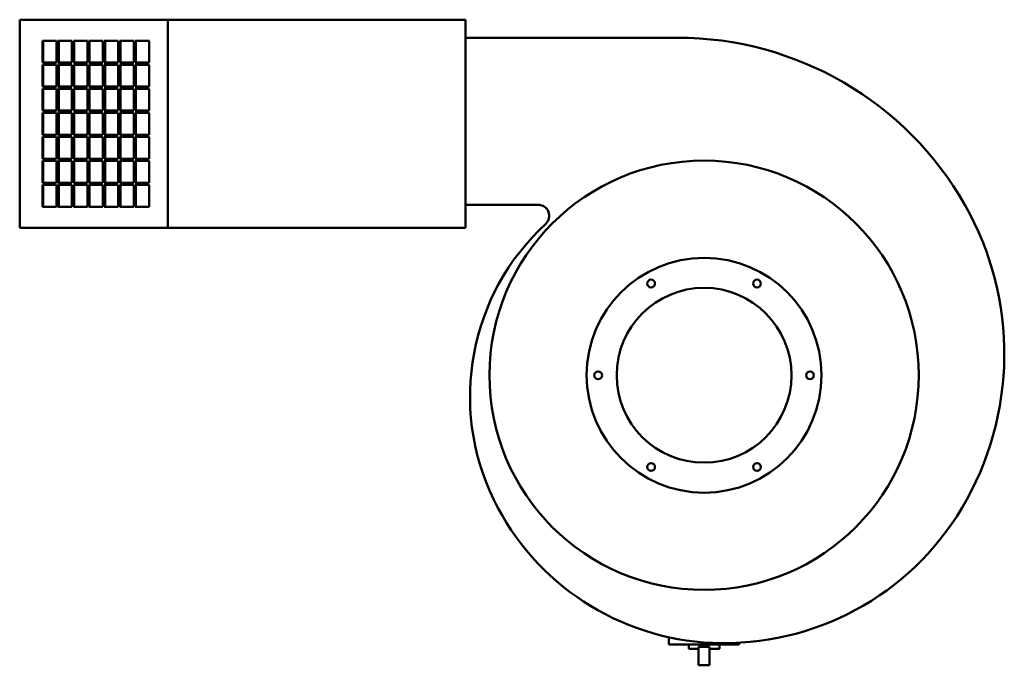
# Model space of a CAD drawing. Header units: millimetres. Extents: x 179 to 1081, y 150 to 741.
import ezdxf

# ---------------------------------------------------------------- set-up
doc = ezdxf.new("R2010")
doc.units = ezdxf.units.MM
doc.header["$LTSCALE"] = 3
doc.layers.add('Widoczne (ISO)', color=7, linetype='Continuous', lineweight=50)

msp = doc.modelspace()

# ---------------------------------------------------------------- linework, layer by layer
at = {"layer": 'Widoczne (ISO)'}
for p, q in [((314.91, 741), (179.34, 741)), ((179.34, 741), (179.34, 550.5)), ((587.34, 741), (314.91, 741)), ((314.91, 550.5), (314.91, 741)), ((587.34, 550.5), (587.34, 741)), ((200.18, 701.75), (200.18, 721.75)), ((200.18, 721.75), (213.03, 721.75)), ((200.95, 721.75), (200.95, 701.75)), ((213.03, 721.75), (213.03, 701.75)), ((214.32, 701.75), (214.32, 721.75)), ((214.32, 721.75), (227.18, 721.75)), ((215.09, 721.75), (215.09, 701.75)), ((227.18, 721.75), (227.18, 701.75)), ((228.46, 701.75), (228.46, 721.75)), ((228.46, 721.75), (241.32, 721.75)), ((229.23, 721.75), (229.23, 701.75)), ((241.32, 721.75), (241.32, 701.75)), ((242.6, 701.75), (242.6, 721.75)), ((242.6, 721.75), (255.46, 721.75)), ((243.37, 721.75), (243.37, 701.75)), ((255.46, 721.75), (255.46, 701.75)), ((256.74, 721.75), (269.6, 721.75)), ((256.74, 701.75), (256.74, 721.75)), ((257.51, 721.75), (257.51, 701.75)), ((269.6, 721.75), (269.6, 701.75)), ((270.89, 721.75), (283.74, 721.75)), ((270.89, 701.75), (270.89, 721.75)), ((271.65, 721.75), (271.65, 701.75)), ((283.74, 721.75), (283.74, 701.75)), ((285.03, 721.75), (297.88, 721.75)), ((285.03, 701.75), (285.03, 721.75)), ((285.79, 721.75), (285.79, 701.75)), ((297.88, 721.75), (297.88, 701.75)), ((587.34, 724.5), (781.49, 724.5)), ((213.03, 701.75), (200.18, 701.75)), ((200.18, 679.75), (200.18, 699.75)), ((200.18, 699.75), (213.03, 699.75)), ((200.95, 699.75), (200.95, 679.75)), ((213.03, 699.75), (213.03, 679.75)), ((227.18, 701.75), (214.32, 701.75)), ((214.32, 679.75), (214.32, 699.75)), ((214.32, 699.75), (227.18, 699.75)), ((215.09, 699.75), (215.09, 679.75)), ((227.18, 699.75), (227.18, 679.75)), ((241.32, 701.75), (228.46, 701.75)), ((228.46, 679.75), (228.46, 699.75)), ((228.46, 699.75), (241.32, 699.75)), ((229.23, 699.75), (229.23, 679.75)), ((241.32, 699.75), (241.32, 679.75)), ((255.46, 701.75), (242.6, 701.75)), ((242.6, 679.75), (242.6, 699.75)), ((242.6, 699.75), (255.46, 699.75)), ((243.37, 699.75), (243.37, 679.75)), ((255.46, 699.75), (255.46, 679.75)), ((269.6, 701.75), (256.74, 701.75)), ((256.74, 699.75), (269.6, 699.75)), ((256.74, 679.75), (256.74, 699.75)), ((257.51, 699.75), (257.51, 679.75)), ((269.6, 699.75), (269.6, 679.75)), ((283.74, 701.75), (270.89, 701.75)), ((270.89, 699.75), (283.74, 699.75)), ((270.89, 679.75), (270.89, 699.75)), ((271.65, 699.75), (271.65, 679.75)), ((283.74, 699.75), (283.74, 679.75)), ((297.88, 701.75), (285.03, 701.75)), ((285.03, 699.75), (297.88, 699.75)), ((285.03, 679.75), (285.03, 699.75)), ((285.79, 699.75), (285.79, 679.75)), ((297.88, 699.75), (297.88, 679.75)), ((213.03, 679.75), (200.18, 679.75)), ((200.18, 677.75), (213.03, 677.75)), ((200.18, 657.75), (200.18, 677.75)), ((200.95, 677.75), (200.95, 657.75)), ((213.03, 677.75), (213.03, 657.75)), ((227.18, 679.75), (214.32, 679.75)), ((214.32, 677.75), (227.18, 677.75)), ((214.32, 657.75), (214.32, 677.75)), ((215.09, 677.75), (215.09, 657.75)), ((227.18, 677.75), (227.18, 657.75)), ((241.32, 679.75), (228.46, 679.75)), ((228.46, 677.75), (241.32, 677.75)), ((228.46, 657.75), (228.46, 677.75)), ((229.23, 677.75), (229.23, 657.75)), ((241.32, 677.75), (241.32, 657.75)), ((255.46, 679.75), (242.6, 679.75)), ((242.6, 657.75), (242.6, 677.75)), ((242.6, 677.75), (255.46, 677.75)), ((243.37, 677.75), (243.37, 657.75)), ((255.46, 677.75), (255.46, 657.75)), ((269.6, 679.75), (256.74, 679.75)), ((256.74, 677.75), (269.6, 677.75)), ((256.74, 657.75), (256.74, 677.75)), ((257.51, 677.75), (257.51, 657.75)), ((269.6, 677.75), (269.6, 657.75)), ((283.74, 679.75), (270.89, 679.75)), ((270.89, 677.75), (283.74, 677.75)), ((270.89, 657.75), (270.89, 677.75)), ((271.65, 677.75), (271.65, 657.75)), ((283.74, 677.75), (283.74, 657.75)), ((297.88, 679.75), (285.03, 679.75)), ((285.03, 677.75), (297.88, 677.75)), ((285.03, 657.75), (285.03, 677.75)), ((285.79, 677.75), (285.79, 657.75)), ((297.88, 677.75), (297.88, 657.75)), ((213.03, 657.75), (200.18, 657.75)), ((200.18, 655.75), (213.03, 655.75)), ((200.18, 635.75), (200.18, 655.75)), ((200.95, 655.75), (200.95, 635.75)), ((213.03, 655.75), (213.03, 635.75)), ((227.18, 657.75), (214.32, 657.75)), ((214.32, 655.75), (227.18, 655.75)), ((214.32, 635.75), (214.32, 655.75)), ((215.09, 655.75), (215.09, 635.75)), ((227.18, 655.75), (227.18, 635.75)), ((241.32, 657.75), (228.46, 657.75)), ((228.46, 655.75), (241.32, 655.75)), ((228.46, 635.75), (228.46, 655.75)), ((229.23, 655.75), (229.23, 635.75)), ((241.32, 655.75), (241.32, 635.75)), ((255.46, 657.75), (242.6, 657.75)), ((242.6, 655.75), (255.46, 655.75)), ((242.6, 635.75), (242.6, 655.75)), ((243.37, 655.75), (243.37, 635.75)), ((255.46, 655.75), (255.46, 635.75)), ((269.6, 657.75), (256.74, 657.75)), ((256.74, 655.75), (269.6, 655.75)), ((256.74, 635.75), (256.74, 655.75)), ((257.51, 655.75), (257.51, 635.75)), ((269.6, 655.75), (269.6, 635.75)), ((283.74, 657.75), (270.89, 657.75)), ((270.89, 655.75), (283.74, 655.75)), ((270.89, 635.75), (270.89, 655.75)), ((271.65, 655.75), (271.65, 635.75)), ((283.74, 655.75), (283.74, 635.75)), ((297.88, 657.75), (285.03, 657.75)), ((285.03, 655.75), (297.88, 655.75)), ((285.03, 635.75), (285.03, 655.75)), ((285.79, 655.75), (285.79, 635.75)), ((297.88, 655.75), (297.88, 635.75)), ((213.03, 635.75), (200.18, 635.75)), ((200.18, 613.75), (200.18, 633.75)), ((200.18, 633.75), (213.03, 633.75)), ((200.95, 633.75), (200.95, 613.75)), ((213.03, 633.75), (213.03, 613.75)), ((227.18, 635.75), (214.32, 635.75)), ((214.32, 613.75), (214.32, 633.75)), ((214.32, 633.75), (227.18, 633.75)), ((215.09, 633.75), (215.09, 613.75)), ((227.18, 633.75), (227.18, 613.75)), ((241.32, 635.75), (228.46, 635.75)), ((228.46, 613.75), (228.46, 633.75)), ((228.46, 633.75), (241.32, 633.75)), ((229.23, 633.75), (229.23, 613.75)), ((241.32, 633.75), (241.32, 613.75)), ((255.46, 635.75), (242.6, 635.75)), ((242.6, 633.75), (255.46, 633.75)), ((242.6, 613.75), (242.6, 633.75)), ((243.37, 633.75), (243.37, 613.75)), ((255.46, 633.75), (255.46, 613.75)), ((269.6, 635.75), (256.74, 635.75)), ((256.74, 633.75), (269.6, 633.75)), ((256.74, 613.75), (256.74, 633.75)), ((257.51, 633.75), (257.51, 613.75)), ((269.6, 633.75), (269.6, 613.75)), ((283.74, 635.75), (270.89, 635.75)), ((270.89, 633.75), (283.74, 633.75)), ((270.89, 613.75), (270.89, 633.75)), ((271.65, 633.75), (271.65, 613.75)), ((283.74, 633.75), (283.74, 613.75)), ((297.88, 635.75), (285.03, 635.75)), ((285.03, 633.75), (297.88, 633.75)), ((285.03, 613.75), (285.03, 633.75)), ((285.79, 633.75), (285.79, 613.75)), ((297.88, 633.75), (297.88, 613.75)), ((213.03, 613.75), (200.18, 613.75)), ((227.18, 613.75), (214.32, 613.75)), ((241.32, 613.75), (228.46, 613.75)), ((255.46, 613.75), (242.6, 613.75)), ((269.6, 613.75), (256.74, 613.75)), ((283.74, 613.75), (270.89, 613.75)), ((297.88, 613.75), (285.03, 613.75)), ((200.18, 611.75), (213.03, 611.75)), ((200.18, 591.75), (200.18, 611.75)), ((200.95, 611.75), (200.95, 591.75)), ((213.03, 611.75), (213.03, 591.75)), ((214.32, 611.75), (227.18, 611.75)), ((214.32, 591.75), (214.32, 611.75)), ((215.09, 611.75), (215.09, 591.75)), ((227.18, 611.75), (227.18, 591.75)), ((228.46, 611.75), (241.32, 611.75)), ((228.46, 591.75), (228.46, 611.75)), ((229.23, 611.75), (229.23, 591.75)), ((241.32, 611.75), (241.32, 591.75)), ((242.6, 611.75), (255.46, 611.75)), ((242.6, 591.75), (242.6, 611.75)), ((243.37, 611.75), (243.37, 591.75)), ((255.46, 611.75), (255.46, 591.75)), ((256.74, 611.75), (269.6, 611.75)), ((256.74, 591.75), (256.74, 611.75)), ((257.51, 611.75), (257.51, 591.75)), ((269.6, 611.75), (269.6, 591.75)), ((270.89, 611.75), (283.74, 611.75)), ((270.89, 591.75), (270.89, 611.75)), ((271.65, 611.75), (271.65, 591.75)), ((283.74, 611.75), (283.74, 591.75)), ((285.03, 611.75), (297.88, 611.75)), ((285.03, 591.75), (285.03, 611.75)), ((285.79, 611.75), (285.79, 591.75)), ((297.88, 611.75), (297.88, 591.75)), ((213.03, 591.75), (200.18, 591.75)), ((200.18, 589.75), (213.03, 589.75)), ((200.18, 569.75), (200.18, 589.75)), ((200.95, 589.75), (200.95, 569.75)), ((213.03, 589.75), (213.03, 569.75)), ((227.18, 591.75), (214.32, 591.75)), ((214.32, 589.75), (227.18, 589.75)), ((214.32, 569.75), (214.32, 589.75)), ((215.09, 589.75), (215.09, 569.75)), ((227.18, 589.75), (227.18, 569.75)), ((241.32, 591.75), (228.46, 591.75)), ((228.46, 589.75), (241.32, 589.75)), ((228.46, 569.75), (228.46, 589.75)), ((229.23, 589.75), (229.23, 569.75)), ((241.32, 589.75), (241.32, 569.75)), ((255.46, 591.75), (242.6, 591.75)), ((242.6, 589.75), (255.46, 589.75)), ((242.6, 569.75), (242.6, 589.75)), ((243.37, 589.75), (243.37, 569.75)), ((255.46, 589.75), (255.46, 569.75)), ((269.6, 591.75), (256.74, 591.75)), ((256.74, 589.75), (269.6, 589.75)), ((256.74, 569.75), (256.74, 589.75)), ((257.51, 589.75), (257.51, 569.75)), ((269.6, 589.75), (269.6, 569.75)), ((283.74, 591.75), (270.89, 591.75)), ((270.89, 589.75), (283.74, 589.75)), ((270.89, 569.75), (270.89, 589.75)), ((271.65, 589.75), (271.65, 569.75)), ((283.74, 589.75), (283.74, 569.75)), ((297.88, 591.75), (285.03, 591.75)), ((285.03, 589.75), (297.88, 589.75)), ((285.03, 569.75), (285.03, 589.75)), ((285.79, 589.75), (285.79, 569.75)), ((297.88, 589.75), (297.88, 569.75)), ((213.03, 569.75), (200.18, 569.75)), ((227.18, 569.75), (214.32, 569.75)), ((241.32, 569.75), (228.46, 569.75)), ((255.46, 569.75), (242.6, 569.75)), ((269.6, 569.75), (256.74, 569.75)), ((283.74, 569.75), (270.89, 569.75)), ((297.88, 569.75), (285.03, 569.75)), ((654.09, 571.5), (587.34, 571.5)), ((179.34, 550.5), (314.91, 550.5)), ((587.34, 550.5), (314.91, 550.5)), ((773.59, 175.7), (773.59, 169)), ((773.59, 169), (838.09, 169)), ((791.84, 169), (791.84, 165)), ((800.84, 165), (791.84, 165)), ((800.84, 167), (800.84, 150)), ((810.84, 167), (800.84, 167)), ((810.84, 167), (810.84, 150)), ((819.84, 165), (810.84, 165)), ((819.84, 169), (819.84, 165)), ((838.09, 170.69), (838.09, 169)), ((800.84, 150), (810.84, 150))]:
    msp.add_line(p, q, dxfattribs=at)
for centre, radius in [((805.84, 415.5), 196.5), ((805.84, 415.5), 107.5), ((757.34, 499.5), 3.55), ((854.34, 499.5), 3.55), ((805.84, 415.5), 80), ((708.84, 415.5), 3.55), ((902.84, 415.5), 3.55), ((757.34, 331.5), 3.55), ((854.34, 331.5), 3.55)]:
    msp.add_circle(centre, radius, dxfattribs=at)
for centre, radius, start, end in [((781.49, 421.82), 302.68, 29.63812, 90), ((654.09, 561.5), 10, 312.68275, 90), ((804.85, 435.11), 275.81, 329.16689, 29.63812), ((806.77, 395.94), 215.22, 132.68275, 206.05308), ((823.42, 404.08), 233.75, 206.05308, 267.54277), ((824.26, 423.52), 253.21, 267.54277, 329.16689)]:
    msp.add_arc(centre, radius, start, end, dxfattribs=at)

doc.saveas('drawing.dxf')
